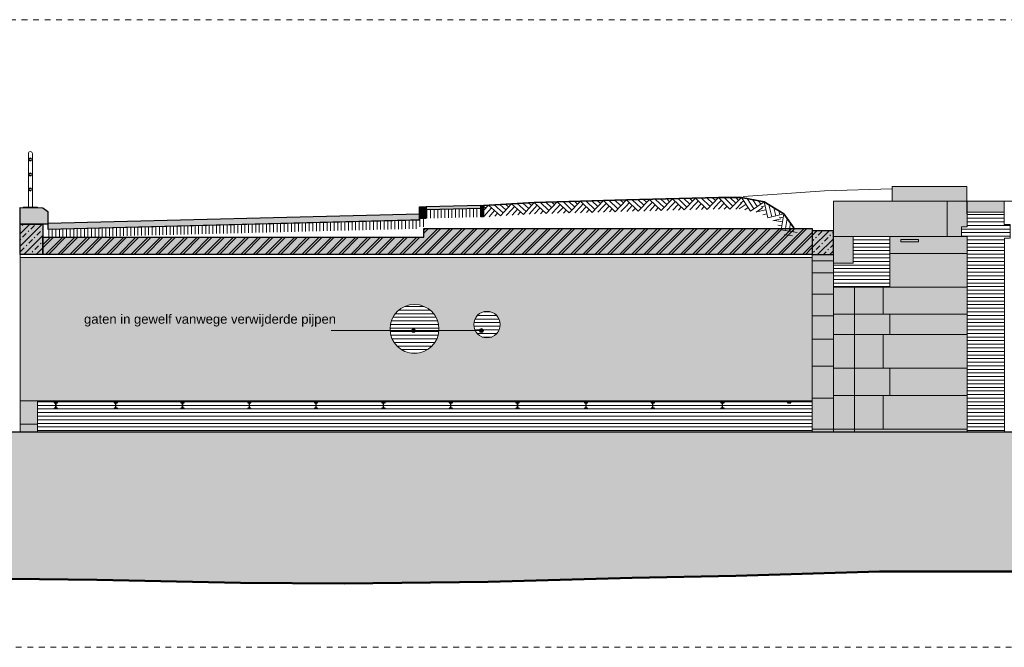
# Model space of a CAD drawing. Extents: x -251883 to 250656, y 0 to 491369.
# Tile 18 of 38: x -4534 to 12573, y 259611 to 270511. Entities that reach past the tile are written whole.
import ezdxf

# ---------------------------------------------------------------- set-up
doc = ezdxf.new("R2010")
doc.units = 0
doc.header["$MEASUREMENT"] = 0
doc.linetypes.add('DASHED', pattern=[200, 100, -100])
for name, color, linetype in [('A-0019-AFDEKVLAK', 1, 'Continuous'), ('A-0020-KADER', 7, 'Continuous'), ('A-0070-SYMBOOL', 1, 'Continuous'), ('A-0250-PROFIEL', 1, 'Continuous'), ('A-0910-TER.-GRONDVRZ', 7, 'Continuous')]:
    doc.layers.add(name, color=color, linetype=linetype)
pattern_1 = [(180, (0, 0), (-8e-15, -62.5), [])]
pattern_2 = [(270, (0, 0), (62, -1e-14), [])]
pattern_3 = [(225, (0, 0), (106.06602, -106.06602), []), (225, (0, -100), (106.06602, -106.06602), [91, -45.4, 18.2, -45.4])]

# ---------------------------------------------------------------- blocks, each defined once
blk = doc.blocks.new('M-BESTAAND_249')
at = {"linetype": 'Continuous', "lineweight": 5}
for color, points in [(8, [(101006, -2562), (99707, -2562), (99707, -2306), (101006, -2306)]), (8, [(101011, -6572), (98686, -6572), (98686, -4057), (99667, -4057), (99667, -3179), (99027, -3179), (98686, -3179), (98686, -2562), (101006, -2562), (101011, -3007), (100911, -3007), (100911, -3179), (101011, -3179)]), (254, [(101655, -2752), (101011, -2752), (101011, -2562), (101655, -2562)]), (254, [(99027, -3639), (98686, -3639), (98686, -3179), (99027, -3179)]), (254, [(84555, -6032), (84555, -3539), (98318, -3539), (98318, -6032)]), (8, [(98318, -6572), (98318, -3489), (98686, -3489), (98686, -6572)]), (8, [(84855, -6572), (84555, -6572), (84555, -6032), (84855, -6032)]), (111, [(60582, -6572), (117582, -6572), (117582, -8965), (117390, -8962), (113090, -8972), (111288, -8972), (110590, -8972), (108789, -8972), (106289, -8982), (103789, -8982), (101988, -8992), (99488, -8992), (96988, -9072), (95187, -9102), (92687, -9172), (90188, -9202), (88386, -9192), (85887, -9142), (83387, -9112), (81586, -9092), (79086, -9062), (76586, -9032), (74086, -8972), (72285, -8762), (69785, -8582), (67835, -8582), (65565, -8840), (63485, -8582), (60715, -8840), (60582, -8821)])]:
    blk.add_hatch(color=color, dxfattribs=at).paths.add_polyline_path(points, flags=0)
h = blk.add_hatch(dxfattribs=at)
h.set_pattern_fill('@AVMWH2', color=251, style=0, pattern_type=0)
h.set_pattern_definition(pattern_1)
h.paths.add_polyline_path([(101011, -6572), (101011, -3179), (100911, -3179), (100911, -3007), (101011, -3007), (101011, -2752), (101655, -2752), (101655, -2967), (101756, -2967), (101756, -3207), (101656, -3207), (101656, -6572)], flags=0)
at = {"linetype": 'Continuous', "lineweight": 13}
for points in [[(84555, -3489), (84555, -2961), (84950, -2961), (84950, -3489)], [(98686, -3489), (98318, -3489), (98318, -3077), (98686, -3077)]]:
    blk.add_hatch(color=253, dxfattribs=at).paths.add_polyline_path(points, flags=0)
h = blk.add_hatch(dxfattribs=at)
h.set_pattern_fill('^N-1B100', color=1, style=0, pattern_type=0)
h.set_pattern_definition(pattern_3)
h.paths.add_polyline_path([(84555, -3489), (84555, -2961), (84950, -2961), (84950, -3489)], flags=0)
h = blk.add_hatch(dxfattribs=at)
h.set_pattern_fill('^N-1B100', color=1, style=0, pattern_type=0)
h.set_pattern_definition(pattern_3)
h.paths.add_polyline_path([(98686, -3489), (98318, -3489), (98318, -3077), (98686, -3077)], flags=0)
at = {"linetype": 'Continuous', "lineweight": 5}
h = blk.add_hatch(dxfattribs=at)
h.set_pattern_fill('@AVMWH2', color=251, style=0, pattern_type=0)
h.set_pattern_definition(pattern_1)
h.paths.add_polyline_path([(99667, -4057), (98686, -4057), (98686, -3639), (99027, -3639), (99027, -3230), (99037, -3230), (99037, -3190), (99147, -3190), (99147, -3230), (99247, -3230), (99247, -3190), (99367, -3190), (99367, -3230), (99487, -3230), (99487, -3190), (99607, -3190), (99607, -3230), (99667, -3230)], flags=0)
h = blk.add_hatch(dxfattribs=at)
h.set_pattern_fill('@AVMWH2', color=251, style=0, pattern_type=0)
h.set_pattern_definition(pattern_1)
h.paths.add_polyline_path([(98318, -6572), (85355, -6572), (84855, -6572), (84855, -6437), (84855, -6032), (98318, -6032)], flags=0)
at = {"layer": 'A-0910-TER.-GRONDVRZ', "linetype": 'Continuous', "lineweight": 13}
h = blk.add_hatch(dxfattribs=at)
h.set_pattern_fill('^A037020', color=1, style=0, pattern_type=0)
h.set_pattern_definition(pattern_2)
h.paths.add_polyline_path([(92560, -2687), (91611, -2710), (91615, -2860), (92563, -2837)], flags=0)
h = blk.add_hatch(dxfattribs=at)
h.set_pattern_fill('^A037020', color=1, style=0, pattern_type=0)
h.set_pattern_definition(pattern_2)
h.paths.add_polyline_path([(91493, -2889), (85034, -3049), (85038, -3199), (91497, -3039)], flags=0)
h = blk.add_hatch(dxfattribs=at)
h.set_pattern_fill('^A037020', color=1, style=0, pattern_type=0)
h.set_pattern_definition([(90, (0, 0), (-62, 4e-15), [])])
h.paths.add_polyline_path([(91493, -2860), (91611, -2860), (91611, -3010), (91493, -3010)], flags=0)
at = {"color": 7, "linetype": 'DASHED', "lineweight": 0}
blk.add_lwpolyline([(60582, -10311), (60582, 589), (117582, 589), (117582, -10311)], close=True, dxfattribs=at)
at = {"color": 1, "linetype": 'Continuous', "lineweight": 13}
for points in [[(99707, -2350), (98530, -2384), (97710, -2440), (97120, -2480)], [(101011, -2752), (101011, -2562)], [(101655, -2752), (101655, -2562)], [(99027, -3179), (98686, -3179)], [(84555, -6437), (84855, -6437), (84855, -6032)], [(98318, -6032), (98318, -6572)], [(84855, -6437), (84855, -6572)]]:
    blk.add_lwpolyline(points, dxfattribs=at)
at = {"color": 8, "linetype": 'Continuous', "lineweight": 13}
for points in [[(101006, -2562), (99707, -2562), (99707, -2306), (101006, -2306)], [(101011, -6572), (98686, -6572), (98686, -4057), (99667, -4057), (99667, -3179), (99027, -3179), (98686, -3179), (98686, -2562), (101006, -2562), (101011, -3007), (100911, -3007), (100911, -3179), (101011, -3179)], [(98318, -6572), (98318, -3489), (98686, -3489), (98686, -6572)], [(84855, -6572), (84555, -6572), (84555, -6032), (84855, -6032)]]:
    blk.add_lwpolyline(points, close=True, dxfattribs=at)
at = {"color": 7, "linetype": 'Continuous', "lineweight": 18}
for points in [[(101006, -2562), (101006, -2306), (99707, -2306), (99707, -2562)], [(102528, -3357), (102528, -2562), (98686, -2562), (98686, -2661)], [(98686, -2661), (98686, -6572)], [(101656, -6572), (101656, -3207), (101756, -3207), (101756, -2967), (101655, -2967), (101655, -2752), (101011, -2752), (101011, -3007), (100911, -3007), (100911, -3179), (101011, -3179), (101011, -6572)], [(98727, -3639), (99027, -3639), (99027, -3179), (99667, -3179), (99667, -4057), (98686, -4057)], [(98686, -3489), (84555, -3489)], [(98318, -3489), (98318, -3539), (84555, -3539), (84555, -3489)], [(99055, -4057), (99055, -6572)]]:
    blk.add_lwpolyline(points, dxfattribs=at)
at = {"color": 4, "linetype": 'Continuous', "lineweight": 35}
blk.add_lwpolyline([(96688, -2499), (97088, -2499), (97481, -2575), (97822, -2784), (97998, -3026)], dxfattribs=at)
at = {"color": 8, "linetype": 'Continuous', "lineweight": 5}
for points in [[(100664, -3179), (100664, -2562)], [(100911, -3179), (99667, -3179)], [(101011, -3470), (99667, -3470)], [(98686, -3597), (98318, -3597)], [(98686, -3807), (98318, -3807)], [(98686, -4057), (101011, -4057)], [(99553, -4057), (99553, -4526)], [(98686, -4177), (98318, -4177)], [(98686, -4557), (98318, -4557)], [(98686, -4526), (101011, -4526)], [(99667, -4526), (99667, -4878)], [(98686, -4957), (98318, -4957)], [(98686, -4878), (101011, -4878)], [(99553, -4878), (99553, -5465)], [(98686, -5427), (98318, -5427)], [(98686, -5465), (101011, -5465)], [(99667, -5465), (99667, -5935)], [(98686, -5987), (98318, -5987)], [(98686, -5935), (101011, -5935)], [(99553, -5935), (99553, -6522)], [(98686, -6522), (98318, -6522)], [(98686, -6522), (101011, -6522)]]:
    blk.add_lwpolyline(points, dxfattribs=at)
at = {"color": 254, "linetype": 'Continuous', "lineweight": 13}
for points in [[(101655, -2752), (101011, -2752), (101011, -2562), (101655, -2562)], [(99027, -3639), (98686, -3639), (98686, -3179), (99027, -3179)], [(98318, -6032), (98318, -3539), (84555, -3539), (84555, -6032)]]:
    blk.add_lwpolyline(points, close=True, dxfattribs=at)
at = {"color": 1, "linetype": 'Continuous', "lineweight": 13}
blk.add_lwpolyline([(84856, -2665), (84611, -2665), (84611, -2675), (84856, -2675)], close=True, dxfattribs=at)
at = {"color": 5, "linetype": 'Continuous', "lineweight": 25}
for points in [[(84555, -3489), (84555, -2961), (84950, -2961), (84950, -3489)], [(98686, -3077), (98318, -3077), (98318, -3489), (98686, -3489)], [(97889, -6067), (97944, -6067), (97944, -6062), (97889, -6062)]]:
    blk.add_lwpolyline(points, close=True, dxfattribs=at)
at = {"color": 8, "linetype": 'Continuous', "lineweight": 5}
blk.add_lwpolyline([(100167, -3227), (99857, -3227), (99857, -3267), (100167, -3267)], close=True, dxfattribs=at)
at = {"color": 111, "linetype": 'Continuous', "lineweight": 13}
for points in [[(60582, -6572), (117582, -6572)], [(117582, -8965), (117390, -8962), (113090, -8972), (111288, -8972), (110590, -8972), (108789, -8972), (106289, -8982), (103789, -8982), (101988, -8992), (99488, -8992), (96988, -9072), (95187, -9102), (92687, -9172), (90188, -9202), (88386, -9192), (85887, -9142), (83387, -9112)]]:
    blk.add_lwpolyline(points, dxfattribs=at)
at = {"color": 5, "linetype": 'Continuous', "lineweight": 25}
blk.add_lwpolyline([(117582, -6572), (60582, -6572)], dxfattribs=at)
blk.add_lwpolyline([(117582, -6572), (60582, -6572)], dxfattribs=at)
at = {"layer": 'A-0020-KADER', "color": 92, "linetype": 'Continuous', "lineweight": 50}
blk.add_lwpolyline([(83387, -9112), (85887, -9142), (88386, -9192), (90188, -9202), (92687, -9172), (95187, -9102), (96988, -9072), (99488, -8992), (101988, -8992), (103789, -8982), (106289, -8982), (108789, -8972), (110590, -8972), (111288, -8972), (113090, -8972), (117390, -8962), (117582, -8965)], dxfattribs=at)
at = {"layer": 'A-0910-TER.-GRONDVRZ', "color": 4, "linetype": 'Continuous', "lineweight": 35}
for points in [[(95089, -2542), (93489, -2584)], [(96688, -2499), (95089, -2542)], [(92560, -2687), (91611, -2710)], [(93489, -2584), (92608, -2637)], [(91493, -2889), (85034, -3049)], [(91493, -2860), (91611, -2860)]]:
    blk.add_lwpolyline(points, dxfattribs=at)
at = {"layer": 'A-0910-TER.-GRONDVRZ', "color": 7, "linetype": 'Continuous', "lineweight": 18}
for points in [[(94094, -2768), (94289, -2563)], [(94189, -2565), (94240, -2614)], [(94289, -2563), (94494, -2757)], [(94389, -2560), (94543, -2706)], [(94489, -2557), (94592, -2655)], [(94494, -2757), (94689, -2552)], [(94589, -2555), (94640, -2604)], [(94689, -2552), (94894, -2747)], [(94789, -2550), (94943, -2696)], [(94889, -2547), (94991, -2644)], [(94894, -2747), (95089, -2542)], [(94989, -2544), (95040, -2593)], [(95089, -2542), (95294, -2736)], [(95189, -2539), (95343, -2685)], [(95289, -2536), (95391, -2634)], [(95294, -2736), (95489, -2531)], [(95389, -2534), (95440, -2582)], [(95489, -2531), (95694, -2726)], [(95589, -2528), (95743, -2674)], [(95689, -2526), (95791, -2623)], [(95694, -2726), (95889, -2521)], [(95789, -2523), (95840, -2572)], [(95889, -2521), (96094, -2715)], [(95988, -2518), (96142, -2664)], [(96088, -2515), (96191, -2613)], [(96094, -2715), (96288, -2510)], [(96188, -2513), (96240, -2561)], [(96288, -2510), (96494, -2705)], [(96291, -2610), (96340, -2559)], [(96388, -2507), (96542, -2653)], [(96488, -2505), (96591, -2602)], [(96494, -2705), (96688, -2499)], [(96588, -2502), (96640, -2551)], [(96688, -2499), (96888, -2699)], [(96688, -2599), (96738, -2549)], [(96788, -2499), (96938, -2649)], [(96888, -2499), (96988, -2599)], [(96888, -2699), (97088, -2499)], [(96988, -2499), (97038, -2549)], [(97069, -2598), (97128, -2558)], [(97088, -2499), (97247, -2734)], [(97186, -2518), (97305, -2694)], [(97285, -2537), (97364, -2654)], [(97383, -2556), (97423, -2615)], [(92610, -2655), (92644, -2685)], [(92612, -2721), (92691, -2632)], [(92616, -2824), (92697, -2732)], [(92691, -2632), (92902, -2820)], [(92697, -2732), (92744, -2679)], [(92703, -2832), (92797, -2726)], [(92791, -2626), (92949, -2767)], [(92890, -2620), (92996, -2714)], [(92902, -2820), (93090, -2608)], [(92990, -2614), (93043, -2661)], [(93002, -2814), (93096, -2708)], [(93090, -2608), (93302, -2796)], [(93096, -2708), (93143, -2655)], [(93102, -2808), (93196, -2702)], [(93190, -2602), (93349, -2743)], [(93290, -2596), (93396, -2690)], [(93302, -2796), (93489, -2584)], [(93389, -2590), (93442, -2637)], [(93402, -2790), (93495, -2684)], [(93489, -2584), (93695, -2779)], [(93492, -2684), (93541, -2633)], [(93495, -2784), (93592, -2681)], [(93589, -2581), (93743, -2727)], [(93595, -2781), (93643, -2730)], [(93689, -2579), (93792, -2676)], [(93695, -2779), (93889, -2573)], [(93789, -2576), (93841, -2625)], [(93795, -2776), (93892, -2673)], [(93889, -2573), (94094, -2768)], [(93892, -2673), (93940, -2622)], [(93894, -2773), (93992, -2671)], [(93989, -2571), (94143, -2717)], [(93994, -2771), (94043, -2719)], [(94089, -2568), (94192, -2665)], [(94194, -2765), (94292, -2663)], [(94292, -2663), (94340, -2611)], [(94294, -2763), (94392, -2660)], [(94394, -2760), (94443, -2709)], [(94594, -2755), (94692, -2652)], [(94692, -2652), (94740, -2601)], [(94694, -2752), (94792, -2650)], [(94794, -2749), (94843, -2698)], [(94994, -2744), (95091, -2642)], [(95091, -2642), (95140, -2590)], [(95094, -2742), (95191, -2639)], [(95194, -2739), (95243, -2688)], [(95394, -2734), (95491, -2631)], [(95491, -2631), (95540, -2580)], [(95494, -2731), (95591, -2628)], [(95594, -2728), (95643, -2677)], [(95794, -2723), (95891, -2621)], [(95891, -2621), (95940, -2569)], [(95894, -2720), (95991, -2618)], [(95994, -2718), (96042, -2667)], [(96194, -2713), (96291, -2610)], [(96294, -2710), (96391, -2607)], [(96394, -2707), (96442, -2656)], [(96594, -2702), (96691, -2599)], [(96688, -2699), (96788, -2599)], [(96788, -2699), (96838, -2649)], [(96988, -2699), (97088, -2599)], [(97051, -2696), (97168, -2616)], [(97149, -2715), (97207, -2675)], [(97247, -2734), (97481, -2575)], [(97345, -2752), (97462, -2673)], [(97377, -2745), (97514, -2712)], [(97429, -2660), (97498, -2644)], [(97481, -2575), (97547, -2850)], [(97566, -2627), (97616, -2833)], [(97652, -2679), (97685, -2817)], [(97737, -2731), (97754, -2800)], [(92803, -2826), (92850, -2773)], [(93202, -2802), (93249, -2749)], [(97462, -2798), (97531, -2781)], [(97547, -2850), (97822, -2784)], [(97633, -2902), (97770, -2869)], [(97660, -2901), (97800, -2923)], [(97741, -2842), (97811, -2853)], [(97822, -2784), (97778, -3063)], [(97881, -2864), (97848, -3074)], [(97719, -2982), (97789, -2993)], [(97778, -3063), (98057, -3107)], [(97940, -2945), (97917, -3085)], [(97998, -3026), (97987, -3096)], [(97836, -3144), (97976, -3166)]]:
    blk.add_lwpolyline(points, dxfattribs=at)
at = {"layer": 'A-0070-SYMBOOL', "color": 7, "linetype": 'Continuous', "insert": (85666, -4740), "char_height": 162, "attachment_point": 7, "line_spacing_factor": 0.933333}
blk.add_mtext('{\\fArial|b0|i0|c12|p0;gaten in gewelf vanwege verwijderde pijpen}', dxfattribs=at)
at = {"linetype": 'Continuous'}
blk.add_wipeout([(92560, -2687), (91611, -2710), (91611, -2660), (92560, -2637)], dxfattribs=at)
for points in [[(84733, -1816), (84742, -1818), (84749, -1823), (84754, -1830), (84756, -1838), (84754, -1847), (84749, -1854), (84742, -1859), (84733, -1861), (84725, -1859), (84718, -1854), (84713, -1847), (84711, -1838), (84713, -1830), (84718, -1823), (84725, -1818), (84733, -1816), (84733, -1816), (84725, -1818), (84718, -1823), (84713, -1830), (84711, -1838), (84713, -1847), (84718, -1854), (84725, -1859), (84733, -1861), (84742, -1859), (84749, -1854), (84754, -1847), (84756, -1838), (84754, -1830), (84749, -1823), (84742, -1818)], [(84733, -2076), (84742, -2078), (84749, -2083), (84754, -2090), (84756, -2098), (84754, -2107), (84749, -2114), (84742, -2119), (84733, -2121), (84725, -2119), (84718, -2114), (84713, -2107), (84711, -2098), (84713, -2090), (84718, -2083), (84725, -2078), (84733, -2076), (84733, -2076), (84725, -2078), (84718, -2083), (84713, -2090), (84711, -2098), (84713, -2107), (84718, -2114), (84725, -2119), (84733, -2121), (84742, -2119), (84749, -2114), (84754, -2107), (84756, -2098), (84754, -2090), (84749, -2083), (84742, -2078)], [(84733, -2336), (84742, -2338), (84749, -2343), (84754, -2350), (84756, -2358), (84754, -2367), (84749, -2374), (84742, -2379), (84733, -2381), (84725, -2379), (84718, -2374), (84713, -2367), (84711, -2358), (84713, -2350), (84718, -2343), (84725, -2338), (84733, -2336), (84733, -2336), (84725, -2338), (84718, -2343), (84713, -2350), (84711, -2358), (84713, -2367), (84718, -2374), (84725, -2379), (84733, -2381), (84742, -2379), (84749, -2374), (84754, -2367), (84756, -2358), (84754, -2350), (84749, -2343), (84742, -2338)], [(85203, -6067), (85184, -6067), (85181, -6068), (85178, -6071), (85177, -6074), (85177, -6149), (85178, -6152), (85181, -6155), (85184, -6156), (85203, -6156), (85203, -6162), (85148, -6162), (85148, -6156), (85166, -6156), (85170, -6155), (85172, -6152), (85173, -6149), (85173, -6074), (85172, -6071), (85170, -6068), (85166, -6067), (85148, -6067), (85148, -6062), (85203, -6062)], [(86245, -6067), (86226, -6067), (86223, -6068), (86220, -6071), (86219, -6074), (86219, -6149), (86220, -6152), (86223, -6155), (86226, -6156), (86245, -6156), (86245, -6162), (86190, -6162), (86190, -6156), (86208, -6156), (86212, -6155), (86214, -6152), (86215, -6149), (86215, -6074), (86214, -6071), (86212, -6068), (86208, -6067), (86190, -6067), (86190, -6062), (86245, -6062)]]:
    blk.add_wipeout(points, dxfattribs=at).dxf.layer = 'A-0250-PROFIEL'
at = {"linetype": 'Continuous', "lineweight": 5}
blk.add_hatch(color=253, dxfattribs=at).paths.add_polyline_path([(92560, -2687), (91611, -2710), (91611, -2660), (92560, -2637)], flags=0)
blk.add_hatch(color=253, dxfattribs=at).paths.add_polyline_path([(92560, -2687), (91611, -2710), (91611, -2660), (92560, -2637)], flags=0)
at = {"color": 1, "linetype": 'Continuous', "lineweight": 13}
blk.add_lwpolyline([(84768, -2665), (84768, -1736, 1), (84698, -1736), (84698, -2665)], format="xyb", dxfattribs=at)
at = {"color": 5, "linetype": 'Continuous', "lineweight": 25}
blk.add_lwpolyline([(92560, -2637), (91611, -2660), (91611, -2710), (92560, -2687)], close=True, dxfattribs=at)
at = {"layer": 'A-0250-PROFIEL', "color": 5, "linetype": 'Continuous', "lineweight": 25}
for points in [[(84733, -1816, 1), (84733, -1861, 1), (84733, -1816), (84733, -1816, 1), (84733, -1861, 1), (84733, -1816)], [(84733, -1816, 1), (84733, -1861, 1), (84733, -1816), (84733, -1816, 1), (84733, -1861, 1), (84733, -1816)], [(84733, -2076, 1), (84733, -2121, 1), (84733, -2076), (84733, -2076, 1), (84733, -2121, 1), (84733, -2076)], [(84733, -2076, 1), (84733, -2121, 1), (84733, -2076), (84733, -2076, 1), (84733, -2121, 1), (84733, -2076)], [(84733, -2336, 1), (84733, -2381, 1), (84733, -2336), (84733, -2336, 1), (84733, -2381, 1), (84733, -2336)], [(84733, -2336, 1), (84733, -2381, 1), (84733, -2336), (84733, -2336, 1), (84733, -2381, 1), (84733, -2336)]]:
    blk.add_lwpolyline(points, format="xyb", close=True, dxfattribs=at)
for points in [[(84733, -1816), (84733, -1816), (84733, -1816), (84733, -1816)], [(84733, -1816), (84733, -1816), (84733, -1816), (84733, -1816)], [(84733, -2076), (84733, -2076), (84733, -2076), (84733, -2076)], [(84733, -2076), (84733, -2076), (84733, -2076), (84733, -2076)], [(84733, -2336), (84733, -2336), (84733, -2336), (84733, -2336)], [(84733, -2336), (84733, -2336), (84733, -2336), (84733, -2336)], [(85203, -6062), (85148, -6062), (85148, -6067), (85166, -6067), (85170, -6068), (85172, -6071), (85173, -6074), (85173, -6149), (85172, -6152), (85170, -6155), (85166, -6156), (85148, -6156), (85148, -6162), (85203, -6162), (85203, -6156), (85184, -6156), (85181, -6155), (85178, -6152), (85177, -6149), (85177, -6074), (85178, -6071), (85181, -6068), (85184, -6067), (85203, -6067)], [(86245, -6062), (86190, -6062), (86190, -6067), (86208, -6067), (86212, -6068), (86214, -6071), (86215, -6074), (86215, -6149), (86214, -6152), (86212, -6155), (86208, -6156), (86190, -6156), (86190, -6162), (86245, -6162), (86245, -6156), (86226, -6156), (86223, -6155), (86220, -6152), (86219, -6149), (86219, -6074), (86220, -6071), (86223, -6068), (86226, -6067), (86245, -6067)]]:
    blk.add_lwpolyline(points, close=True, dxfattribs=at)
at = {"linetype": 'Continuous'}
for points in [[(85034, -2961), (84555, -2961), (84555, -2672), (84949, -2676), (85034, -2742)], [(91611, -2660), (91611, -2860), (91493, -2860), (91493, -2660)], [(92608, -2637), (92608, -2837), (92560, -2837), (92560, -2637)]]:
    blk.add_wipeout(points, dxfattribs=at)
blk.add_wipeout([(86245, -6067), (86226, -6067), (86223, -6068), (86220, -6071), (86219, -6074), (86219, -6149), (86220, -6152), (86223, -6155), (86226, -6156), (86245, -6156), (86245, -6162), (86190, -6162), (86190, -6156), (86208, -6156), (86212, -6155), (86214, -6152), (86215, -6149), (86215, -6074), (86214, -6071), (86212, -6068), (86208, -6067), (86190, -6067), (86190, -6062), (86245, -6062)], dxfattribs=at).dxf.layer = 'A-0250-PROFIEL'
at = {"linetype": 'Continuous', "lineweight": 5}
for points in [[(85034, -2961), (84555, -2961), (84555, -2672), (84949, -2676), (85034, -2742)], [(85034, -2961), (84555, -2961), (84555, -2672), (84949, -2676), (85034, -2742)], [(91611, -2660), (91611, -2860), (91493, -2860), (91493, -2660)], [(91611, -2660), (91611, -2860), (91493, -2860), (91493, -2660)], [(92608, -2637), (92608, -2837), (92560, -2837), (92560, -2637)], [(92608, -2637), (92608, -2837), (92560, -2837), (92560, -2637)]]:
    blk.add_hatch(color=253, dxfattribs=at).paths.add_polyline_path(points, flags=0)
at = {"color": 5, "linetype": 'Continuous', "lineweight": 25}
for points in [[(85034, -2961), (84555, -2961), (84555, -2672), (84949, -2676), (85034, -2742)], [(91611, -2660), (91611, -2860), (91493, -2860), (91493, -2660)], [(92608, -2637), (92608, -2837), (92560, -2837), (92560, -2637)]]:
    blk.add_lwpolyline(points, close=True, dxfattribs=at)
at = {"color": 7, "linetype": 'Continuous', "lineweight": 18}
blk.add_lwpolyline([(84555, -6032), (98318, -6032), (98318, -3489)], dxfattribs=at)
at = {"layer": 'A-0020-KADER', "color": 7, "linetype": 'Continuous', "lineweight": 18}
for points in [[(84555, -2672), (84555, -6572)], [(92560, -2637), (92560, -2737)], [(92608, -2637), (92608, -2737)]]:
    blk.add_lwpolyline(points, dxfattribs=at)
at = {"layer": 'A-0250-PROFIEL', "color": 5, "linetype": 'Continuous', "lineweight": 25}
blk.add_lwpolyline([(86245, -6062), (86190, -6062), (86190, -6067), (86208, -6067), (86212, -6068), (86214, -6071), (86215, -6074), (86215, -6149), (86214, -6152), (86212, -6155), (86208, -6156), (86190, -6156), (86190, -6162), (86245, -6162), (86245, -6156), (86226, -6156), (86223, -6155), (86220, -6152), (86219, -6149), (86219, -6074), (86220, -6071), (86223, -6068), (86226, -6067), (86245, -6067)], close=True, dxfattribs=at)
at = {"linetype": 'Continuous'}
blk.add_wipeout([(91493, -2888), (85034, -3049), (85034, -2949), (91493, -2788)], dxfattribs=at)
for points, layer in [([(90982, -4782), (90984, -4745), (90988, -4707), (90997, -4671), (91008, -4635), (91023, -4600), (91040, -4567), (91061, -4535), (91084, -4506), (91110, -4478), (91138, -4453), (91168, -4431), (91200, -4411), (91233, -4394), (91268, -4380), (91304, -4370), (91341, -4362), (91379, -4358), (91416, -4357), (91454, -4360), (91491, -4366), (91527, -4375), (91563, -4387), (91597, -4402), (91630, -4421), (91661, -4442), (91690, -4465), (91717, -4492), (91742, -4520), (91763, -4551), (91782, -4583), (91799, -4617), (91812, -4653), (91821, -4689), (91828, -4726), (91831, -4763), (91831, -4801), (91828, -4838), (91821, -4875), (91812, -4912), (91799, -4947), (91782, -4981), (91763, -5013), (91742, -5044), (91717, -5073), (91690, -5099), (91661, -5123), (91630, -5144), (91597, -5162), (91563, -5177), (91527, -5190), (91491, -5199), (91454, -5205), (91416, -5207), (91379, -5206), (91341, -5202), (91304, -5195), (91268, -5184), (91233, -5170), (91200, -5153), (91168, -5134), (91138, -5111), (91110, -5086), (91084, -5059), (91061, -5029), (91040, -4997), (91023, -4964), (91008, -4929), (90997, -4894), (90988, -4857), (90984, -4820)], 'A-0019-AFDEKVLAK'), ([(92437, -4707), (92439, -4679), (92444, -4652), (92452, -4625), (92463, -4600), (92478, -4576), (92495, -4554), (92514, -4535), (92536, -4517), (92560, -4503), (92585, -4492), (92612, -4483), (92639, -4478), (92667, -4477), (92695, -4478), (92722, -4483), (92748, -4492), (92774, -4503), (92798, -4517), (92819, -4535), (92839, -4554), (92856, -4576), (92870, -4600), (92882, -4625), (92890, -4652), (92895, -4679), (92897, -4707), (92895, -4734), (92890, -4762), (92882, -4788), (92870, -4814), (92856, -4837), (92839, -4859), (92819, -4879), (92798, -4896), (92774, -4910), (92748, -4922), (92722, -4930), (92695, -4935), (92667, -4937), (92639, -4935), (92612, -4930), (92585, -4922), (92560, -4910), (92536, -4896), (92514, -4879), (92495, -4859), (92478, -4837), (92463, -4814), (92452, -4788), (92444, -4762), (92439, -4734)], 'A-0019-AFDEKVLAK'), ([(87405, -6067), (87386, -6067), (87383, -6068), (87380, -6071), (87379, -6074), (87379, -6149), (87380, -6152), (87383, -6155), (87386, -6156), (87405, -6156), (87405, -6162), (87350, -6162), (87350, -6156), (87368, -6156), (87372, -6155), (87374, -6152), (87375, -6149), (87375, -6074), (87374, -6071), (87372, -6068), (87368, -6067), (87350, -6067), (87350, -6062), (87405, -6062)], 'A-0250-PROFIEL'), ([(88565, -6067), (88546, -6067), (88543, -6068), (88540, -6071), (88539, -6074), (88539, -6149), (88540, -6152), (88543, -6155), (88546, -6156), (88565, -6156), (88565, -6162), (88510, -6162), (88510, -6156), (88528, -6156), (88532, -6155), (88534, -6152), (88535, -6149), (88535, -6074), (88534, -6071), (88532, -6068), (88528, -6067), (88510, -6067), (88510, -6062), (88565, -6062)], 'A-0250-PROFIEL'), ([(89725, -6067), (89706, -6067), (89703, -6068), (89700, -6071), (89699, -6074), (89699, -6149), (89700, -6152), (89703, -6155), (89706, -6156), (89725, -6156), (89725, -6162), (89670, -6162), (89670, -6156), (89688, -6156), (89692, -6155), (89694, -6152), (89695, -6149), (89695, -6074), (89694, -6071), (89692, -6068), (89688, -6067), (89670, -6067), (89670, -6062), (89725, -6062)], 'A-0250-PROFIEL'), ([(90895, -6067), (90876, -6067), (90873, -6068), (90870, -6071), (90869, -6074), (90869, -6149), (90870, -6152), (90873, -6155), (90876, -6156), (90895, -6156), (90895, -6162), (90840, -6162), (90840, -6156), (90858, -6156), (90862, -6155), (90864, -6152), (90865, -6149), (90865, -6074), (90864, -6071), (90862, -6068), (90858, -6067), (90840, -6067), (90840, -6062), (90895, -6062)], 'A-0250-PROFIEL'), ([(92065, -6067), (92046, -6067), (92043, -6068), (92040, -6071), (92039, -6074), (92039, -6149), (92040, -6152), (92043, -6155), (92046, -6156), (92065, -6156), (92065, -6162), (92010, -6162), (92010, -6156), (92028, -6156), (92032, -6155), (92034, -6152), (92035, -6149), (92035, -6074), (92034, -6071), (92032, -6068), (92028, -6067), (92010, -6067), (92010, -6062), (92065, -6062)], 'A-0250-PROFIEL'), ([(93225, -6067), (93206, -6067), (93203, -6068), (93200, -6071), (93199, -6074), (93199, -6149), (93200, -6152), (93203, -6155), (93206, -6156), (93225, -6156), (93225, -6162), (93170, -6162), (93170, -6156), (93188, -6156), (93192, -6155), (93194, -6152), (93195, -6149), (93195, -6074), (93194, -6071), (93192, -6068), (93188, -6067), (93170, -6067), (93170, -6062), (93225, -6062)], 'A-0250-PROFIEL'), ([(94415, -6067), (94396, -6067), (94393, -6068), (94390, -6071), (94389, -6074), (94389, -6149), (94390, -6152), (94393, -6155), (94396, -6156), (94415, -6156), (94415, -6162), (94360, -6162), (94360, -6156), (94378, -6156), (94382, -6155), (94384, -6152), (94385, -6149), (94385, -6074), (94384, -6071), (94382, -6068), (94378, -6067), (94360, -6067), (94360, -6062), (94415, -6062)], 'A-0250-PROFIEL'), ([(95575, -6067), (95556, -6067), (95553, -6068), (95550, -6071), (95549, -6074), (95549, -6149), (95550, -6152), (95553, -6155), (95556, -6156), (95575, -6156), (95575, -6162), (95520, -6162), (95520, -6156), (95538, -6156), (95542, -6155), (95544, -6152), (95545, -6149), (95545, -6074), (95544, -6071), (95542, -6068), (95538, -6067), (95520, -6067), (95520, -6062), (95575, -6062)], 'A-0250-PROFIEL'), ([(96785, -6067), (96766, -6067), (96763, -6068), (96760, -6071), (96759, -6074), (96759, -6149), (96760, -6152), (96763, -6155), (96766, -6156), (96785, -6156), (96785, -6162), (96730, -6162), (96730, -6156), (96748, -6156), (96752, -6155), (96754, -6152), (96755, -6149), (96755, -6074), (96754, -6071), (96752, -6068), (96748, -6067), (96730, -6067), (96730, -6062), (96785, -6062)], 'A-0250-PROFIEL')]:
    blk.add_wipeout(points, dxfattribs=at).dxf.layer = layer
at = {"linetype": 'Continuous', "lineweight": 5}
blk.add_hatch(color=253, dxfattribs=at).paths.add_polyline_path([(91493, -2888), (85034, -3049), (85034, -2949), (91493, -2788)], flags=0)
blk.add_hatch(color=253, dxfattribs=at).paths.add_polyline_path([(91493, -2888), (85034, -3049), (85034, -2949), (91493, -2788)], flags=0)
at = {"linetype": 'Continuous', "lineweight": 13}
blk.add_hatch(color=253, dxfattribs=at).paths.add_polyline_path([(84950, -3190), (91571, -3190), (91571, -3037), (98318, -3037), (98318, -3489), (84950, -3489)], flags=0)
h = blk.add_hatch(dxfattribs=at)
h.set_pattern_fill('^MB0B100', color=1, style=0, pattern_type=0)
h.set_pattern_definition([(45, (0, 0), (-106.06602, 106.06602), []), (45, (0, 50), (-106.06602, 106.06602), [])])
h.paths.add_polyline_path([(84950, -3190), (91571, -3190), (91571, -3037), (98318, -3037), (98318, -3489), (84950, -3489)], flags=0)
at = {"linetype": 'Continuous', "lineweight": 5}
h = blk.add_hatch(dxfattribs=at)
h.set_pattern_fill('@AVMWH2', color=251, style=0, pattern_type=0)
h.set_pattern_definition([(0, (90981.844, -4782.17), (0, 62.5), [])])
h.paths.add_polyline_path([(90982, -4782, 1), (91832, -4782, 1)], flags=0)
h = blk.add_hatch(dxfattribs=at)
h.set_pattern_fill('@AVMWH2', color=251, style=0, pattern_type=0)
h.set_pattern_definition([(0, (0, 0), (0, 62.5), [])])
h.paths.add_polyline_path([(92437, -4707, 1), (92897, -4707, 1)], flags=0)
at = {"color": 5, "linetype": 'Continuous', "lineweight": 25}
for points in [[(91493, -2788), (85034, -2949), (85034, -3049), (91493, -2888)], [(84950, -3190), (91571, -3190), (91571, -3037), (98318, -3037), (98318, -3489), (84950, -3489)]]:
    blk.add_lwpolyline(points, close=True, dxfattribs=at)
at = {"color": 1, "linetype": 'Continuous', "lineweight": 13}
for centre, radius in [((91407, -4782), 425), ((92667, -4707), 230)]:
    blk.add_circle(centre, radius, dxfattribs=at)
at = {"layer": 'A-0020-KADER', "color": 7, "linetype": 'Continuous', "lineweight": 18}
blk.add_lwpolyline([(85034, -2949), (85034, -3049), (91338, -2889), (91493, -2889), (91493, -2788)], dxfattribs=at)
at = {"layer": 'A-0070-SYMBOOL', "color": 7, "linetype": 'Continuous', "lineweight": 18}
for points in [[(91355, -4810), (91365, -4835), (91390, -4845), (91415, -4835), (91425, -4810), (91415, -4785), (91390, -4775), (91365, -4785)], [(91365, -4810), (91372, -4828), (91390, -4835), (91408, -4828), (91415, -4810), (91408, -4792), (91390, -4785), (91372, -4792)], [(92535, -4810), (92545, -4835), (92570, -4845), (92595, -4835), (92605, -4810), (92595, -4785), (92570, -4775), (92545, -4785)], [(92545, -4810), (92552, -4828), (92570, -4835), (92588, -4828), (92595, -4810), (92588, -4792), (92570, -4785), (92552, -4792)], [(91375, -4810), (91379, -4821), (91390, -4825), (91401, -4821), (91405, -4810), (91401, -4799), (91390, -4795), (91379, -4799)], [(91385, -4810), (91386, -4814), (91390, -4815), (91394, -4814), (91395, -4810), (91394, -4806), (91390, -4805), (91386, -4806)], [(92555, -4810), (92559, -4821), (92570, -4825), (92581, -4821), (92585, -4810), (92581, -4799), (92570, -4795), (92559, -4799)], [(92565, -4810), (92566, -4814), (92570, -4815), (92574, -4814), (92575, -4810), (92574, -4806), (92570, -4805), (92566, -4806)]]:
    blk.add_lwpolyline(points, close=True, dxfattribs=at)
at = {"layer": 'A-0070-SYMBOOL', "color": 1, "linetype": 'Continuous', "lineweight": 13}
for points in [[(91390, -4810), (90210, -4810), (89960, -4810)], [(92570, -4810), (91390, -4810), (91140, -4810)]]:
    blk.add_lwpolyline(points, dxfattribs=at)
at = {"layer": 'A-0250-PROFIEL', "color": 5, "linetype": 'Continuous', "lineweight": 25}
for points in [[(87405, -6062), (87350, -6062), (87350, -6067), (87368, -6067), (87372, -6068), (87374, -6071), (87375, -6074), (87375, -6149), (87374, -6152), (87372, -6155), (87368, -6156), (87350, -6156), (87350, -6162), (87405, -6162), (87405, -6156), (87386, -6156), (87383, -6155), (87380, -6152), (87379, -6149), (87379, -6074), (87380, -6071), (87383, -6068), (87386, -6067), (87405, -6067)], [(88565, -6062), (88510, -6062), (88510, -6067), (88528, -6067), (88532, -6068), (88534, -6071), (88535, -6074), (88535, -6149), (88534, -6152), (88532, -6155), (88528, -6156), (88510, -6156), (88510, -6162), (88565, -6162), (88565, -6156), (88546, -6156), (88543, -6155), (88540, -6152), (88539, -6149), (88539, -6074), (88540, -6071), (88543, -6068), (88546, -6067), (88565, -6067)], [(89725, -6062), (89670, -6062), (89670, -6067), (89688, -6067), (89692, -6068), (89694, -6071), (89695, -6074), (89695, -6149), (89694, -6152), (89692, -6155), (89688, -6156), (89670, -6156), (89670, -6162), (89725, -6162), (89725, -6156), (89706, -6156), (89703, -6155), (89700, -6152), (89699, -6149), (89699, -6074), (89700, -6071), (89703, -6068), (89706, -6067), (89725, -6067)], [(90895, -6062), (90840, -6062), (90840, -6067), (90858, -6067), (90862, -6068), (90864, -6071), (90865, -6074), (90865, -6149), (90864, -6152), (90862, -6155), (90858, -6156), (90840, -6156), (90840, -6162), (90895, -6162), (90895, -6156), (90876, -6156), (90873, -6155), (90870, -6152), (90869, -6149), (90869, -6074), (90870, -6071), (90873, -6068), (90876, -6067), (90895, -6067)], [(92065, -6062), (92010, -6062), (92010, -6067), (92028, -6067), (92032, -6068), (92034, -6071), (92035, -6074), (92035, -6149), (92034, -6152), (92032, -6155), (92028, -6156), (92010, -6156), (92010, -6162), (92065, -6162), (92065, -6156), (92046, -6156), (92043, -6155), (92040, -6152), (92039, -6149), (92039, -6074), (92040, -6071), (92043, -6068), (92046, -6067), (92065, -6067)], [(93225, -6062), (93170, -6062), (93170, -6067), (93188, -6067), (93192, -6068), (93194, -6071), (93195, -6074), (93195, -6149), (93194, -6152), (93192, -6155), (93188, -6156), (93170, -6156), (93170, -6162), (93225, -6162), (93225, -6156), (93206, -6156), (93203, -6155), (93200, -6152), (93199, -6149), (93199, -6074), (93200, -6071), (93203, -6068), (93206, -6067), (93225, -6067)], [(94415, -6062), (94360, -6062), (94360, -6067), (94378, -6067), (94382, -6068), (94384, -6071), (94385, -6074), (94385, -6149), (94384, -6152), (94382, -6155), (94378, -6156), (94360, -6156), (94360, -6162), (94415, -6162), (94415, -6156), (94396, -6156), (94393, -6155), (94390, -6152), (94389, -6149), (94389, -6074), (94390, -6071), (94393, -6068), (94396, -6067), (94415, -6067)], [(95575, -6062), (95520, -6062), (95520, -6067), (95538, -6067), (95542, -6068), (95544, -6071), (95545, -6074), (95545, -6149), (95544, -6152), (95542, -6155), (95538, -6156), (95520, -6156), (95520, -6162), (95575, -6162), (95575, -6156), (95556, -6156), (95553, -6155), (95550, -6152), (95549, -6149), (95549, -6074), (95550, -6071), (95553, -6068), (95556, -6067), (95575, -6067)], [(96785, -6062), (96730, -6062), (96730, -6067), (96748, -6067), (96752, -6068), (96754, -6071), (96755, -6074), (96755, -6149), (96754, -6152), (96752, -6155), (96748, -6156), (96730, -6156), (96730, -6162), (96785, -6162), (96785, -6156), (96766, -6156), (96763, -6155), (96760, -6152), (96759, -6149), (96759, -6074), (96760, -6071), (96763, -6068), (96766, -6067), (96785, -6067)]]:
    blk.add_lwpolyline(points, close=True, dxfattribs=at)

msp = doc.modelspace()

# ---------------------------------------------------------------- block references
msp.add_blockref('M-BESTAAND_249', (-89082, 269922))

doc.saveas('drawing.dxf')
